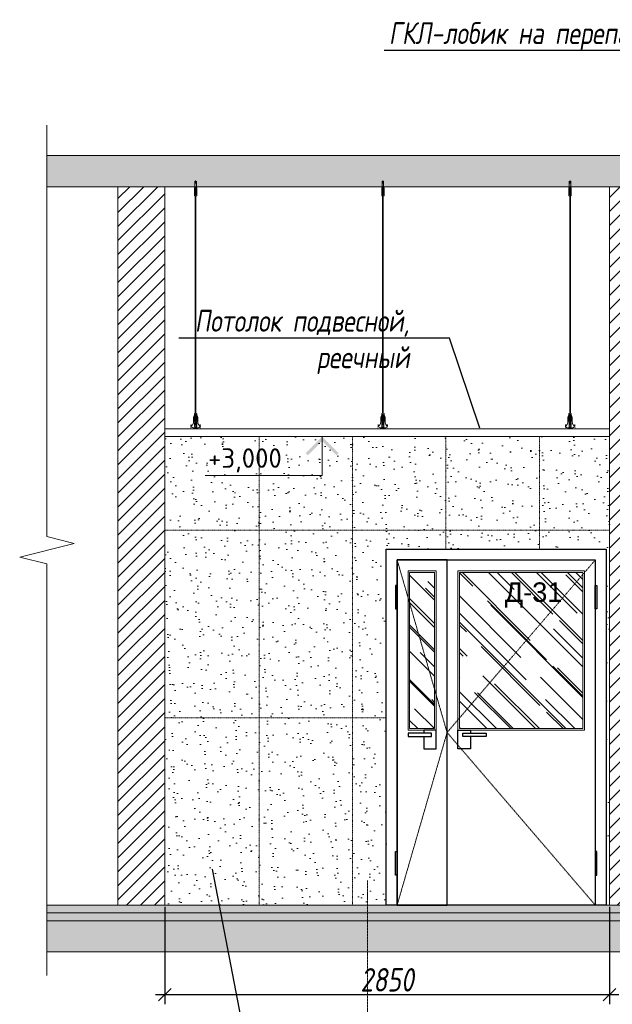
# Model space of a CAD drawing. Header units: millimetres. Extents: x -173851 to 481338, y -267897 to -21875.
# Tile 15 of 256: x -122907 to -119109, y -257112 to -250807. Entities that reach past the tile are written whole.
import ezdxf
from ezdxf import colors
from ezdxf.entities.mleader import LeaderData, LeaderLine
from ezdxf.math import Vec2, Vec3

# ---------------------------------------------------------------- set-up
doc = ezdxf.new("R2010")
doc.units = ezdxf.units.MM
for name, pattern in [('( Hidden )', [0.375, 0.25, -0.125]), ('-D1d1-15x02', [19, 15, -2, 0, -2]), ('DASHDOT', [25.4, 12.7, -6.35, 0, -6.35])]:
    doc.linetypes.add(name, pattern=pattern)
doc.layers.get('Defpoints').update_dxf_attribs({"color": 31})
for name, color, linetype, lineweight in [('01 Остекление', 152, 'Continuous', 5), ('3_RC_Ceiling', 253, 'Continuous', 5), ('A-DETL-GENF', 7, 'Continuous', 5), ('dim_obm', 94, 'Continuous', 9), ('Оси', 7, 'Continuous', 5)]:
    doc.layers.add(name, color=color, linetype=linetype, lineweight=lineweight)
doc.layers.add('dim_per', color=7, linetype='Continuous', lineweight=9, true_color=0x172e00)
doc.layers.add('dim_razv', color=7, linetype='DASHDOT', lineweight=9, true_color=0x0d1b0d)
doc.styles.add('fl_iso paper', font='isocpeur.ttf', dxfattribs={"width": 0.8, "oblique": 10})
doc.styles.add('GODT type AU', font='isocpeur.ttf')
doc.styles.get("Standard").update_dxf_attribs({"font": 'arial.ttf'})
doc.styles.add('ГОСТ', font='isocpeur.ttf')
doc.dimstyles.new('In tre 1_50', dxfattribs={"dimtxt": 150, "dimasz": 80, "dimexe": 60, "dimexo": 10, "dimgap": 20, "dimtad": 1, "dimdec": 0, "dimrnd": 5, "dimzin": 0, "dimdsep": 46, "dimtxsty": 'fl_iso paper', "dimblk": 'OBLIQUE', "dimcen": 0, "dimdle": 60, "dimadec": 0, "dimazin": 0, "dimtfac": 1, "dimtdec": 0, "dimtofl": 0, "dimtmove": 1, "dimatfit": 1, "dimfxl": 40, "dimtolj": 1, "dimtzin": 0, "dimarcsym": 1})

# ---------------------------------------------------------------- blocks, each defined once
blk = doc.blocks.new('*U516')
at = {"layer": '3_RC_Ceiling', "ltscale": 20}
for p, q in [((490274.8, -64025.4), (490274.8, -64085.3)), ((490279.8, -64020.5), (490279.8, -64039.6)), ((490284.8, -64025.4), (490284.8, -64085.3)), ((490272.3, -64077.7), (490277.8, -64077.7)), ((490272.3, -64106.2), (490277.8, -64106.2)), ((490284.8, -64063.5), (490274.8, -64063.5)), ((490284.8, -64085.3), (490274.8, -64085.3)), ((490277.8, -64064.7), (490277.8, -64085.3)), ((490277.8, -64112.9), (490277.8, -64072.2)), ((490281.8, -64064.7), (490281.8, -64085.3)), ((490281.8, -64113), (490281.8, -64072.2)), ((490281.8, -64077.7), (490287.3, -64077.7)), ((490281.8, -64106.2), (490287.3, -64106.2)), ((490277.9, -65491.9), (490277.8, -64119.2)), ((490281.9, -65491.9), (490281.8, -64119.2)), ((490277.9, -65511.1), (490277.9, -65482.6)), ((490281.9, -65511.1), (490281.9, -65482.6)), ((490272.4, -65524.1), (490277.9, -65524.1)), ((490272.4, -65552.6), (490277.9, -65552.6)), ((490285.6, -65568.8), (490274.1, -65568.8)), ((490277.9, -65559.3), (490277.9, -65518.6)), ((490277.9, -65582.5), (490277.9, -65566.3)), ((490281.9, -65559.4), (490281.9, -65518.6)), ((490281.9, -65524.1), (490287.4, -65524.1)), ((490281.9, -65552.6), (490287.4, -65552.6)), ((490281.9, -65582.5), (490281.9, -65566.3)), ((490274.1, -65586.8), (490274.1, -65597.8)), ((490274.1, -65597.8), (490274.1, -65604.3)), ((490276.5, -65574.8), (490276.5, -65571.4)), ((490277.9, -65570.9), (490277, -65570.9)), ((490277.9, -65575.3), (490277, -65575.3)), ((490277.4, -65574.8), (490277.3, -65570.9)), ((490277.9, -65574.8), (490277.4, -65574.8)), ((490282.8, -65570.9), (490281.9, -65570.9)), ((490282.4, -65574.8), (490281.9, -65574.8)), ((490282.8, -65575.3), (490281.9, -65575.3)), ((490282.4, -65574.8), (490282.4, -65570.9)), ((490283.3, -65574.8), (490283.3, -65571.4)), ((490285.6, -65586.8), (490285.6, -65597.8)), ((490285.6, -65597.8), (490285.6, -65604.3))]:
    blk.add_line(p, q, dxfattribs=at)
at = {"layer": '3_RC_Ceiling', "ltscale": 20, "elevation": -5.1}
blk.add_lwpolyline([(490272.3, -64067), (490272.3, -64117.8, 0.311691), (490287.3, -64117.8), (490287.3, -64067, 0.333333)], format="xyb", close=True, dxfattribs=at)
at = {"layer": '3_RC_Ceiling', "ltscale": 20}
for points in [[(490282, -64072.7, 0.15158), (490281.9, -64072.3, 0.106977), (490281.4, -64071.8, 0.07462), (490280.7, -64071.5, 0.061287), (490279.9, -64071.4, 0.061287), (490279, -64071.5, 0.07462), (490278.3, -64071.8, 0.106977), (490277.8, -64072.3, 0.15158), (490277.7, -64072.7, 0.156429), (490277.8, -64073.2, 0.106977)], [(490282, -64112.5, -0.15158), (490281.9, -64112.9, -0.106977), (490281.4, -64113.4, -0.07462), (490280.7, -64113.7, -0.061287), (490279.9, -64113.8, -0.061287), (490279, -64113.7, -0.07462), (490278.3, -64113.4, -0.106977), (490277.8, -64112.9, -0.15158), (490277.7, -64112.5, -0.156429), (490277.8, -64112, -0.106977)], [(490282, -64072.7, -0.164855), (490281.8, -64073.2, -0.106977)], [(490281.8, -64112, -0.164855), (490282, -64112.5, -0.15158)], [(490287.4, -65524.7, -0.160742), (490293.9, -65538), (490293.9, -65568.4, 0.196304), (490301, -65585.9, -0.186577), (490301.9, -65587.9, 0.403263), (490303.4, -65589.3), (490303.4, -65589.3, 0.315299), (490304.8, -65588.4), (490305, -65587.7, -0.253979), (490306.1, -65586.8, -0.113914), (490306.5, -65586.8, -0.349227), (490307.7, -65588.2), (490307.7, -65590.4, -0.065543), (490307.5, -65591.7), (490306.1, -65596.9, -0.339454), (490296.4, -65604.3), (490263.3, -65604.3, -0.339454), (490253.6, -65596.9), (490252.2, -65591.7, -0.065543), (490252, -65590.4), (490252, -65588.2, -0.349227), (490253.2, -65586.8, -0.113914), (490253.6, -65586.8, -0.253979), (490254.7, -65587.7), (490254.9, -65588.4, 0.315299), (490256.4, -65589.3), (490256.4, -65589.3, 0.403263), (490257.9, -65587.9, -0.186577), (490258.7, -65585.9, 0.196304), (490265.9, -65568.4), (490265.9, -65538, -0.160742), (490272.4, -65524.7)], [(490282, -65519.1, 0.15158), (490281.9, -65518.6, 0.106977), (490281.4, -65518.2, 0.07462), (490280.7, -65517.9, 0.061287), (490279.9, -65517.8, 0.061287), (490279, -65517.9, 0.07462), (490278.3, -65518.2, 0.106977), (490277.8, -65518.6, 0.15158), (490277.7, -65519.1, 0.156429), (490277.9, -65519.6, 0.106977)], [(490282, -65558.9, -0.15158), (490281.9, -65559.3, -0.106977), (490281.4, -65559.8, -0.07462), (490280.7, -65560.1, -0.061287), (490279.9, -65560.2, -0.061287), (490279, -65560.1, -0.07462), (490278.3, -65559.8, -0.106977), (490277.8, -65559.3, -0.15158), (490277.7, -65558.9, -0.156429), (490277.9, -65558.4, -0.106977)], [(490282, -65519.1, -0.164855), (490281.9, -65519.6, -0.106977)], [(490281.9, -65558.4, -0.164855), (490282, -65558.9, -0.15158)], [(490285.6, -65588.8), (490286.4, -65588.8, 0.414214), (490286.9, -65588.3), (490286.9, -65587.3, 0.414214), (490286.4, -65586.8), (490273.4, -65586.8, 0.414214), (490272.9, -65587.3), (490272.9, -65588.3, 0.414214), (490273.4, -65588.8), (490274.1, -65588.8)], [(490285.6, -65595.8), (490286.4, -65595.8, -0.414214), (490286.9, -65596.3), (490286.9, -65597.3, -0.414214), (490286.4, -65597.8), (490273.4, -65597.8, -0.414214), (490272.9, -65597.3), (490272.9, -65596.3, -0.414214), (490273.4, -65595.8), (490274.1, -65595.8)], [(490285.6, -65604.3), (490285.6, -65605.3, -0.414214), (490282.6, -65608.3), (490277.1, -65608.3, -0.414214), (490274.1, -65605.3), (490274.1, -65604.3)]]:
    blk.add_lwpolyline(points, format="xyb", dxfattribs=at)
blk.add_lwpolyline([(490272.4, -65513.4), (490272.4, -65564.2, 0.311691), (490287.4, -65564.2), (490287.4, -65513.4, 0.333333)], format="xyb", close=True, dxfattribs=at)
at = {"layer": '3_RC_Ceiling', "ltscale": 20, "flags": 128}
blk.add_lwpolyline([(490285.6, -65586.8, -0.414214), (490286.1, -65586.3), (490286.6, -65586.3), (490286.6, -65573.3), (490286.1, -65573.3, -0.414214), (490285.6, -65572.8), (490285.6, -65567.9), (490274.1, -65567.9), (490274.1, -65572.8, -0.414214), (490273.6, -65573.3), (490273.1, -65573.3), (490273.1, -65586.3), (490273.6, -65586.3, -0.414214), (490274.1, -65586.8)], format="xyb", dxfattribs=at)
at = {"layer": '3_RC_Ceiling', "ltscale": 20, "const_width": 2.22}
blk.add_lwpolyline([(490307.6, -65584.7, -1), (490312.1, -65584.7), (490312.1, -65586.3, -0.267949), (490311.4, -65587.5, 0.57735), (490311.4, -65589.9, -0.267949), (490312.1, -65591.1), (490312.1, -65593.7, -0.267949), (490311.4, -65594.9, 0.57735), (490311.4, -65597.3, -0.267949), (490312.1, -65598.5), (490312.1, -65601.2, -0.267949), (490311.4, -65602.4, 0.57735), (490311.4, -65604.8, -0.267949), (490312.1, -65606), (490312.1, -65608.8, -0.414214), (490310.7, -65610.2), (490304.5, -65610.2, -0.247529), (490303.3, -65609.6, 0.247529), (490302.2, -65609), (490298.3, -65609, 0.247529), (490297.1, -65609.6, -0.247529), (490296, -65610.2), (490282.3, -65610.2, -0.267949), (490281.1, -65609.5, 0.57735), (490278.7, -65609.5, -0.267949), (490277.5, -65610.2), (490263.7, -65610.2, -0.247529), (490262.6, -65609.6, 0.247529), (490261.4, -65609), (490257.6, -65609, 0.247529), (490256.4, -65609.6, -0.247529), (490255.3, -65610.2), (490249, -65610.2, -0.414214), (490247.6, -65608.8), (490247.6, -65606, -0.267949), (490248.3, -65604.8, 0.57735), (490248.3, -65602.4, -0.267949), (490247.6, -65601.2), (490247.6, -65598.5, -0.267949), (490248.3, -65597.3, 0.57735), (490248.3, -65594.9, -0.267949), (490247.6, -65593.7), (490247.6, -65591.1, -0.267949), (490248.3, -65589.9, 0.57735), (490248.3, -65587.5, -0.267949), (490247.6, -65586.3), (490247.6, -65584.7, -1), (490252.1, -65584.7, -1)], format="xyb", dxfattribs=at)
at = {"layer": '3_RC_Ceiling', "ltscale": 20}
for centre in [(490279.8, -64081.5), (490279.8, -64101.5), (490279.9, -65527.8), (490279.9, -65547.8)]:
    blk.add_circle(centre, 1.6, dxfattribs=at)
for centre, radius, start, end in [((490279.8, -64091.5), 2.8, 131.81165, 228.19115), ((490279.8, -64091.5), 2.8, 131.81165, 228.19115), ((490279.8, -64091.5), 2.8, 48.19102, 131.81165), ((490279.8, -64091.5), 2.8, 228.19115, 311.81178), ((490279.8, -64091.5), 2.8, 311.81178, 48.19102), ((490279.9, -65537.8), 2.8, 131.81165, 228.19115), ((490279.9, -65537.8), 2.8, 131.81165, 228.19115), ((490279.9, -65537.8), 2.8, 48.19102, 131.81165), ((490279.9, -65537.8), 2.8, 228.19115, 311.81178), ((490279.9, -65537.8), 2.8, 311.81178, 48.19102), ((490277, -65571.4), 0.5, 90.0014, 180.0014), ((490277, -65574.8), 0.5, 180.0014, 270.0014), ((490278.4, -65582.5), 0.531, 180.0014, 219.64067), ((490279.1, -65581.9), 1.44, 219.64067, 243.43635), ((490279.6, -65581), 2.48, 243.43635, 258.30048), ((490279.9, -65579.5), 3.99, 258.30048, 270.0014), ((490279.9, -65579.5), 3.99, 270.0014, 281.70232), ((490280.2, -65581), 2.48, 281.70232, 296.56645), ((490280.6, -65581.9), 1.44, 296.56645, 320.36213), ((490281.3, -65582.5), 0.531, 320.36213, 0.0014), ((490282.8, -65571.4), 0.5, 0.0014, 90.0014), ((490282.8, -65574.8), 0.5, 270.0014, 0.0014)]:
    blk.add_arc(centre, radius, start, end, dxfattribs=at)
blk = doc.blocks.new('*U833')
at = {"layer": '3_RC_Ceiling'}
blk.add_blockref('*U516', (-490279.9, 64657.8, 2.5), dxfattribs=at)
blk = doc.blocks.new('*U834')
at = {"color": 0, "linetype": 'ByBlock', "lineweight": -2, "transparency": 16777216}
for p in [(0, 0), (1200, 0), (2400, 0)]:
    blk.add_blockref('*U833', p, dxfattribs=at)
blk = doc.blocks.new('*U175')
h = blk.add_hatch(color=256)
h.paths.add_polyline_path([(-1212, -212), (-1184, -240), (-1000, -57), (-1000, 0)])
h.paths.add_polyline_path([(-816, -240), (-788, -212), (-1000, 0), (-1000, -57)])
for p, q in [((-1500, 0), (0, 0)), ((-1000, 0), (-1000, -500)), ((-1000, -500), (-2500, -500))]:
    blk.add_line(p, q)
at = {"style": 'ГОСТ', "oblique": 10}
blk.add_attdef('ОТМЕТКА', (-2585, -400), '', height=350, dxfattribs=at)
blk = doc.blocks.new('_Oblique')
at = {"color": 0, "linetype": 'ByBlock', "lineweight": -2}
blk.add_line((-0.5, -0.5), (0.5, 0.5), dxfattribs=at)
blk = doc.blocks.new('*D849')
at = {"color": 0, "linetype": 'ByBlock', "lineweight": -2, "transparency": 16777216}
for p, q in [((-121977.1, -256486.5), (-121977.1, -257109.9)), ((-119127.1, -256486.5), (-119127.1, -257109.9)), ((-122037.1, -257049.9), (-119067.1, -257049.9))]:
    blk.add_line(p, q, dxfattribs=at)
at = {"layer": 'Defpoints', "color": 0, "linetype": 'ByBlock', "transparency": 16777216}
for p in [(-121977.1, -256476.5), (-119127.1, -256476.5), (-119127.1, -257049.9)]:
    blk.add_point(p, dxfattribs=at)
at = {"color": 0, "linetype": 'ByBlock', "lineweight": -2, "transparency": 16777216, "xscale": 80, "yscale": 80, "zscale": 80, "rotation": 180}
blk.add_blockref('_Oblique', (-121977.1, -257049.9), dxfattribs=at)
at = {"color": 0, "linetype": 'ByBlock', "lineweight": -2, "transparency": 16777216, "xscale": 80, "yscale": 80, "zscale": 80}
blk.add_blockref('_Oblique', (-119127.1, -257049.9), dxfattribs=at)
at = {"color": 0, "linetype": 'ByBlock', "transparency": 16777216, "insert": (-120552.1, -256954.9), "char_height": 150, "attachment_point": 5, "style": 'fl_iso paper'}
blk.add_mtext('\\A1;2850', dxfattribs=at)
blk = doc.blocks.new('*U864')
at = {"color": 0, "linetype": 'ByBlock', "lineweight": -2}
for p, q in [((0, 0), (-6, 0)), ((99.38, 0), (0, 0)), ((205.77, 0), (106.38, 0)), ((205.77, 0), (211.77, 0))]:
    blk.add_line(p, q, dxfattribs=at)
blk.add_lwpolyline([(106.38, 0), (104.63, -7), (101.13, 7), (99.38, 0)], dxfattribs=at)

msp = doc.modelspace()

# ---------------------------------------------------------------- hatches: boundary and pattern name
at = {"layer": '01 Остекление', "linetype": 'ByBlock', "transparency": 33554585}
h = msp.add_hatch(dxfattribs=at)
h.set_pattern_fill('AR-RROOF', color=256, scale=7, angle=-45, style=0)
h.set_pattern_definition([(315, (-410209.2, -44950.21), (402.31547, -150.8683), [2667, -355.6, 889, -177.8]), (315, (-409979.12, -45054.56), (41.48878, 292.93595), [533.4, -58.674, 1066.8, -133.35]), (315, (-410039.47, -44906.2), (737.99745, -569.527843), [1422.4, -248.92, 711.2, -177.8])])
h.paths.add_polyline_path([(-120247.8, -254346.5), (-120407.8, -254346.5), (-120407.8, -255346.5), (-120247.8, -255346.5)])
h.paths.add_polyline_path([(-120087.8, -254346.5), (-119297.8, -254346.5), (-119297.8, -255346.5), (-120087.8, -255346.5)])
at = {"layer": 'A-DETL-GENF'}
h = msp.add_hatch(dxfattribs=at)
h.set_pattern_fill('ANSI35', color=256, scale=20, style=0)
h.set_pattern_definition([(45, (-242886.29, -259515.9), (-89.80256, 89.80256), []), (45, (-242796.48, -259515.9), (-89.80256, 89.80256), [158.75, -31.75, 0, -31.75])])
h.paths.add_polyline_path([(-122732.1, -251876.5), (-107256.2, -251876.5), (-107256.2, -251676.5), (-122732.1, -251676.5)])
h = msp.add_hatch(dxfattribs=at)
h.set_pattern_fill('ANSI31', color=8, scale=20, style=0)
h.paths.add_polyline_path([(-121977.1, -256476.5), (-122277.1, -256476.5), (-122277.1, -251876.5), (-121977.1, -251876.5)])
h.paths.add_polyline_path([(-119127.1, -256476.5), (-118827.1, -256476.5), (-118827.1, -251876.5), (-119127.1, -251876.5)])
h.paths.add_polyline_path([(-116427.1, -251876.5), (-116077.1, -251876.5), (-116077.1, -253776.5), (-116427.1, -253776.5)])
h.paths.add_polyline_path([(-108127.1, -257316.5), (-107727.1, -257316.5), (-107727.1, -251876.5), (-108127.1, -251876.5)])
h = msp.add_hatch(dxfattribs=at)
h.set_pattern_fill('AR-CONC', color=256, style=0)
h.paths.add_polyline_path([(-107256.2, -257316.5), (-114847.1, -257316.5), (-114847.1, -257366.5), (-107256.2, -257366.5)])
h.paths.add_polyline_path([(-116347.1, -256476.5), (-122732.1, -256476.5), (-122732.1, -256526.5), (-116347.1, -256526.5)])
h = msp.add_hatch(dxfattribs=at)
h.set_pattern_fill('ANSI35', color=256, scale=10, style=0)
h.paths.add_polyline_path([(-116347.1, -256526.5), (-122732.1, -256526.5), (-122732.1, -256576.5), (-116347.1, -256576.5)])
h.paths.add_polyline_path([(-107256.2, -257366.5), (-114847.1, -257366.5), (-114847.1, -257416.5), (-107256.2, -257416.5)])
h = msp.add_hatch(dxfattribs=at)
h.set_pattern_fill('ANSI35', color=256, scale=20, style=0)
h.paths.add_polyline_path([(-116347.1, -256576.5), (-122732.1, -256576.5), (-122732.1, -256776.5), (-116347.1, -256776.5)])
h.paths.add_polyline_path([(-114847.1, -257616.5), (-116347.1, -256776.5), (-116347.1, -256616.5), (-116047.1, -256616.5), (-116047.1, -256756.5), (-115747.1, -256756.5), (-115747.1, -256896.5), (-115447.1, -256896.5), (-115447.1, -257036.5), (-115147.1, -257036.5), (-115147.1, -257176.5), (-114847.1, -257176.5), (-114847.1, -257316.5)])
h.paths.add_polyline_path([(-107256.2, -257416.5), (-114847.1, -257416.5), (-114847.1, -257616.5), (-107256.2, -257616.5)])
at = {"layer": 'dim_razv', "true_color": 0xffffff, "transparency": 33554687}
h = msp.add_hatch(dxfattribs=at)
h.set_pattern_fill('AR-SAND', scale=3, angle=315)
h.set_pattern_definition([(352.5, (-36972.5, -38383.55), (100.426047, 107.214405), [0, -115.824, 0, -129.54, 0, -123.825]), (322.5, (-36972.5, -38383.55), (247.41986, 56.70328), [0, -62.484, 0, -104.394, 0, -40.005]), (282.5, (-37038.78, -38317.28), (168.099694, -167.48995), [0, -38.1, 0, -137.16, 0, -179.07]), (272.5, (-37038.78, -38317.28), (209.26523, -114.68433), [0, -19.05, 0, -89.916, 0, -102.87])])
h.paths.add_polyline_path([(-120557.1, -254196.5), (-119147.1, -254196.5), (-119147.1, -256476.5), (-120557.1, -256476.5)], flags=16)
h.paths.add_polyline_path([(-121977.1, -256476.5), (-119127.1, -256476.5), (-119127.1, -253476.5), (-121977.1, -253476.5)])

# ---------------------------------------------------------------- linework, layer by layer
at = {"lineweight": 13}
for points in [[(-122732.1, -251876.5), (-107256.2, -251876.5), (-107256.2, -251676.5), (-122732.1, -251676.5)], [(-121977.1, -256476.5), (-122277.1, -256476.5), (-122277.1, -251876.5), (-121977.1, -251876.5)], [(-119127.1, -256476.5), (-118827.1, -256476.5), (-118827.1, -251876.5), (-119127.1, -251876.5)], [(-119127.1, -253476.5), (-121977.1, -253476.5), (-121977.1, -253426.5), (-119127.1, -253426.5)], [(-116347.1, -256476.5), (-122732.1, -256476.5), (-122732.1, -256526.5), (-116347.1, -256526.5)], [(-116347.1, -256526.5), (-122732.1, -256526.5), (-122732.1, -256576.5), (-116347.1, -256576.5)], [(-116347.1, -256576.5), (-122732.1, -256576.5), (-122732.1, -256776.5), (-116347.1, -256776.5)]]:
    msp.add_lwpolyline(points, close=True, dxfattribs=at)
at = {"linetype": 'ByBlock'}
for points in [[(-120557.8, -254196.5), (-119147.8, -254196.5), (-119147.8, -256476.5), (-120557.8, -256476.5)], [(-120167.8, -254266.5), (-120487.8, -254266.5), (-120487.8, -256476.5), (-120167.8, -256476.5)], [(-120487.8, -254266.5), (-119217.8, -254266.5), (-119217.8, -256476.5), (-120487.8, -256476.5)], [(-120167.8, -254266.5), (-119217.8, -254266.5), (-119217.8, -256476.5), (-120167.8, -256476.5)], [(-120487.8, -254428.9), (-120497.8, -254428.9), (-120497.8, -254578.9), (-120487.8, -254578.9)], [(-119217.8, -254428.9), (-119207.8, -254428.9), (-119207.8, -254578.9), (-119217.8, -254578.9)], [(-120267.8, -255376.5), (-120417.8, -255376.5), (-120417.8, -255396.5), (-120267.8, -255396.5)], [(-120067.8, -255376.5), (-119917.8, -255376.5), (-119917.8, -255396.5), (-120067.8, -255396.5)], [(-120487.8, -256284.2), (-120497.8, -256284.2), (-120497.8, -256134.2), (-120487.8, -256134.2)], [(-119217.8, -256284.2), (-119207.8, -256284.2), (-119207.8, -256134.2), (-119217.8, -256134.2)]]:
    msp.add_lwpolyline(points, close=True, dxfattribs=at)
at = {"color": 253, "linetype": '( Hidden )', "lineweight": 13, "ltscale": 15}
for points in [[(-120487.8, -254266.5), (-120167.8, -255371.5), (-120487.8, -256476.5)], [(-119217.8, -254266.5), (-120167.8, -255371.5), (-119217.8, -256476.5)]]:
    msp.add_lwpolyline(points, dxfattribs=at)
at = {"linetype": 'ByBlock'}
for points in [[(-120317.8, -255396.5), (-120317.8, -255476.5), (-120237.8, -255476.5), (-120237.8, -255356.5), (-120317.8, -255356.5), (-120317.8, -255376.5)], [(-120017.8, -255396.5), (-120017.8, -255476.5), (-120097.8, -255476.5), (-120097.8, -255356.5), (-120017.8, -255356.5), (-120017.8, -255376.5)]]:
    msp.add_lwpolyline(points, dxfattribs=at)
at = {"layer": '01 Остекление', "color": 252, "linetype": 'ByBlock', "transparency": 33554687}
for points in [[(-120237.8, -254336.5), (-120417.8, -254336.5), (-120417.8, -255356.5), (-120237.8, -255356.5)], [(-120247.8, -254346.5), (-120407.8, -254346.5), (-120407.8, -255346.5), (-120247.8, -255346.5)], [(-120097.8, -254336.5), (-119287.8, -254336.5), (-119287.8, -255356.5), (-120097.8, -255356.5)], [(-120087.8, -254346.5), (-119297.8, -254346.5), (-119297.8, -255346.5), (-120087.8, -255346.5)]]:
    msp.add_lwpolyline(points, close=True, dxfattribs=at)
at = {"layer": 'dim_razv', "color": 253, "ltscale": 0.3, "transparency": 33554687}
for points in [[(-121372.5, -256476.5), (-121372.5, -253476.5)], [(-120773.6, -256476.5), (-120773.6, -253476.5)], [(-120174.8, -254196.5), (-120174.8, -253476.5)], [(-119575.9, -254196.5), (-119575.9, -253476.5)], [(-121977.1, -254076.5), (-119127.1, -254076.5)], [(-121977.1, -255276.5), (-120557.1, -255276.5)]]:
    msp.add_lwpolyline(points, dxfattribs=at)
at = {"layer": 'Оси', "linetype": '-D1d1-15x02'}
msp.add_line((-120677.1, -259671.6), (-120677.1, -256319), dxfattribs=at)

# ---------------------------------------------------------------- block references
at = {"lineweight": 13, "xscale": 25, "yscale": 25, "zscale": 25, "rotation": 90}
msp.add_blockref('*U864', (-122732.1, -256776.5), dxfattribs=at)
at = {"linetype": 'ByBlock'}
msp.add_blockref('*U834', (-121779.3, -252473.9, -2.5), dxfattribs=at)
at = {"layer": 'dim_obm', "color": 0, "ltscale": 100}
ref = msp.add_blockref('*U175', (-120468.4, -253476.5), dxfattribs=dict(at, xscale=0.5000000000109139, yscale=0.5000000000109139, zscale=0.5000000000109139))
ref.add_attrib('ОТМЕТКА', '+3,000', (-121699.7, -253676.5), dxfattribs={"layer": '0', "height": 125, "style": 'GODT type AU'})

# ---------------------------------------------------------------- texts
at = {"color": 252, "linetype": 'ByBlock', "insert": (-119613.5, -254490.7), "char_height": 125, "attachment_point": 5}
msp.add_mtext_dynamic_manual_height_columns('Д-31', width=189.86, gutter_width=12.5, heights=[123.7], dxfattribs=at)

# ---------------------------------------------------------------- dimensions: what is measured, and where the dimension line sits
at = {"linetype": 'ByBlock'}
dim = msp.add_linear_dim(base=(-119127.1, -257049.9), p1=(-121977.1, -256476.5), p2=(-119127.1, -256476.5), dimstyle='In tre 1_50', dxfattribs=at)
dim.commit()
dim.dimension.update_dxf_attribs({"geometry": '*D849', "text_midpoint": (-120552.1, -256954.9)})

# ---------------------------------------------------------------- leaders
at = {"layer": 'dim_per', "linetype": 'ByBlock'}
ml = msp.add_multileader_mtext('Standard', dxfattribs=at)
ml.set_content('ГКЛ-лобик на перепаде высоты потолка, отделка - плитка керамогранитная ', color=256, style='fl_iso paper')
ml.set_leader_properties()
ml.build(insert=Vec2(0, 0))
ml.multileader.update_dxf_attribs({"text_left_attachment_type": 6, "text_right_attachment_type": 6, "dogleg_length": 252.8})
ctx = ml.context
ctx.base_point, ctx.char_height, ctx.plane_origin = Vec3(-119948.2, -251004.8, 0), 140, Vec3(-110578.2, -249126.3, 0)
ctx.left_attachment, ctx.right_attachment, ctx.text_align_type = 6, 6, 2
notes = []
notes.append((ctx, [(1, (1, 1, 0), (-116730.7, -251004.8, 0), (-1, 0), 252.8, [(0, [(-116427.1, -254076.5, 0)], 0, [])])]))
ctx.mtext.insert, ctx.mtext.width, ctx.mtext.alignment, ctx.mtext.flow_direction = Vec3(-116985.5, -250822.8, 0), 3549.865, 3, 5
ml = msp.add_multileader_mtext('Standard', dxfattribs=at)
ml.set_content('Потолок подвесной, реечный', color=256, style='fl_iso paper')
ml.set_leader_properties()
ml.build(insert=Vec2(0, 0))
ml.multileader.update_dxf_attribs({"text_left_attachment_type": 6, "text_right_attachment_type": 6, "dogleg_length": 252.8})
ctx = ml.context
ctx.base_point, ctx.char_height, ctx.plane_origin = Vec3(-121797.9, -252847), 140, Vec3(-120593.9, -250477.7)
ctx.left_attachment, ctx.right_attachment, ctx.text_align_type = 6, 6, 2
notes.append((ctx, [(1, (1, 1, 0), (-120153.1, -252847), (-1, 0), 252.8, [(0, [(-119957.1, -253426.5)], 0, [])])]))
ctx.mtext.insert, ctx.mtext.width, ctx.mtext.alignment, ctx.mtext.flow_direction = Vec3(-120407.9, -252665), 1464.169, 3, 5
ml = msp.add_multileader_mtext('Standard', dxfattribs=at)
ml.set_content('Отделка стен - плитка керамогранитная\\Pрисунок под камень, размер - 600 х1200мм', color=256, style='fl_iso paper')
ml.set_leader_properties()
ml.build(insert=Vec2(0, 0))
ml.multileader.update_dxf_attribs({"text_left_attachment_type": 6, "text_right_attachment_type": 6, "dogleg_length": 252.8})
ctx = ml.context
ctx.base_point, ctx.char_height, ctx.plane_origin = Vec3(-121063.1, -258098.3), 140, Vec3(-125649.7, -256114.7)
ctx.left_attachment, ctx.right_attachment, ctx.text_align_type = 6, 6, 2
notes.append((ctx, [(0, (1, 1, 0), (-121315.9, -258098.3), (1, 0), 252.8, [(0, [(-121673.8, -256242.7)], 0, [])])]))
ctx.mtext.insert, ctx.mtext.alignment, ctx.mtext.flow_direction = Vec3(-117890.1, -257916.3), 3, 5
for ctx, leaders in notes:
    for number, flags, end, landing, length, lines in leaders:
        leader = LeaderData()
        leader.index, (leader.has_last_leader_line, leader.has_dogleg_vector, leader.attachment_direction) = number, flags
        leader.last_leader_point, leader.dogleg_vector, leader.dogleg_length = Vec3(end), Vec3(landing), length
        for number, points, colour, breaks in lines:
            line = LeaderLine()
            line.index, line.vertices, line.color, line.breaks = number, Vec3.list(points), colors.encode_raw_color(colour), breaks
            leader.lines.append(line)
        ctx.leaders.append(leader)

doc.saveas('drawing.dxf')
